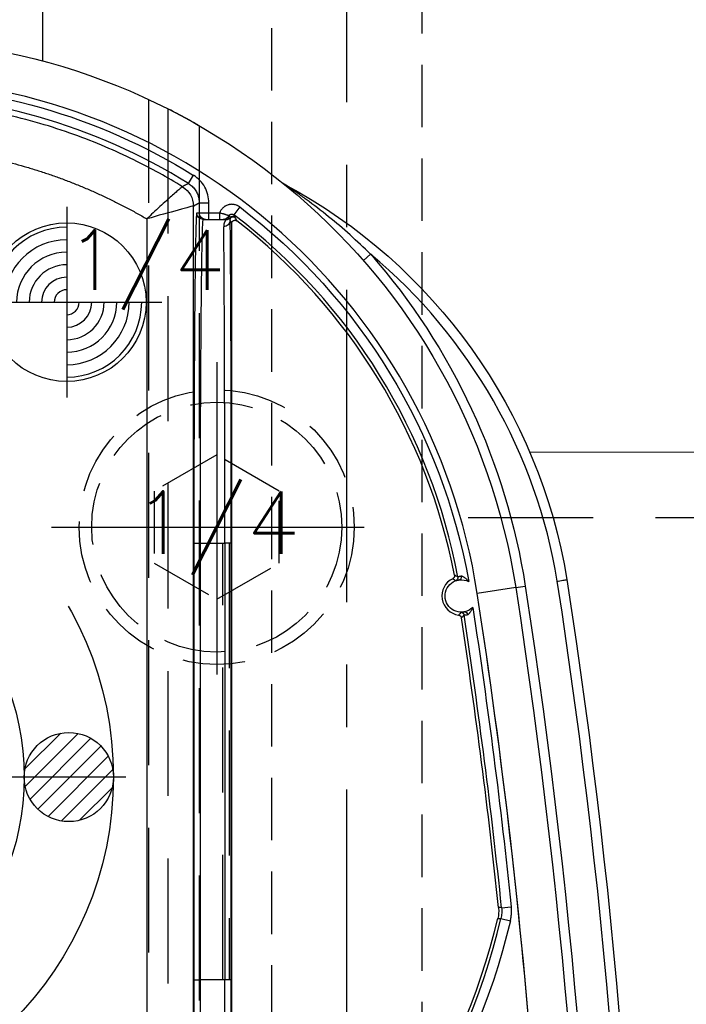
# Model space of a CAD drawing. Extents: x 2651 to 7771, y -1163 to 1075.
# Tile 189 of 256: x 4121 to 4147, y 511 to 550. Entities that reach past the tile are written whole.
import ezdxf
from ezdxf.enums import TextEntityAlignment as Align

# ---------------------------------------------------------------- set-up
doc = ezdxf.new("R2010")
doc.units = 0
doc.header["$LTSCALE"] = 10
for name, pattern in [('CENTER', [2, 1.25, -0.25, 0.25, -0.25]), ('CNSCEN', [17, 15, -1, 0, -1]), ('CNSHID', [4, 3, -1]), ('DASHED', [0.75, 0.5, -0.25]), ('HIDDEN', [0.375, 0.25, -0.125])]:
    doc.linetypes.add(name, pattern=pattern)
doc.layers.get('0').update_dxf_attribs({"linetype": 'CONTINUOUS'})
doc.layers.get('Defpoints').update_dxf_attribs({"linetype": 'CONTINUOUS'})
for name, color, linetype in [('1', 7, 'CONTINUOUS'), ('111', 7, 'CONTINUOUS'), ('9', 3, 'CONTINUOUS'), ('CEN', 1, 'CENTER'), ('COOL', 150, 'HIDDEN'), ('DIM', 3, 'CONTINUOUS'), ('HIDDEN', 6, 'HIDDEN'), ('PIN', 3, 'CONTINUOUS'), ('TEXT', 4, 'CONTINUOUS'), ('WL1-HL', 4, 'CNSHID'), ('WOR1-CL', 1, 'CNSCEN'), ('WOR1-DL', 7, 'CONTINUOUS')]:
    doc.layers.add(name, color=color, linetype=linetype)
doc.styles.add('china', font='txt')
doc.styles.get("Standard").update_dxf_attribs({"font": 'romans.shx'})
doc.dimstyles.new('MM& INCH5', dxfattribs={"dimtxt": 5, "dimasz": 2.5, "dimexe": 1, "dimexo": 0.5, "dimtad": 0, "dimrnd": 1.38778e-17, "dimzin": 9, "dimdsep": 46, "dimtxsty": 'Standard', "dimblk": 'CLOSED', "dimcen": 0, "dimclrd": 3, "dimclre": 3, "dimclrt": 3, "dimazin": 2, "dimtfac": 0.75, "dimtofl": 0, "dimtmove": 0, "dimatfit": 3, "dimfxl": 0, "dimtolj": 1, "dimarcsym": 0})

# ---------------------------------------------------------------- blocks, each defined once
blk = doc.blocks.new('DSD')
at = {"layer": '1', "color": 6, "linetype": 'DASHED'}
for p, q in [((499.908, 528.968), (499.908, 578.104)), ((500.665, 577.737), (500.665, 520.364)), ((501.927, 577.054), (501.927, 528.968)), ((501.705, 542.875), (501.705, 560.35)), ((501.705, 560.35), (501.71, 560.35)), ((502.862, 542.875), (502.862, 560.35)), ((503.121, 560.35), (503.121, 542.875)), ((501.705, 542.875), (501.71, 542.875))]:
    blk.add_line(p, q, dxfattribs=at)
at = {"layer": '1', "color": 252, "linetype": 'Continuous'}
for p, q in [((501.496, 574.742), (501.701, 575.072)), ((501.692, 529.457), (501.692, 573.842)), ((501.923, 573.972), (501.923, 573.563)), ((501.923, 573.972), (502.312, 573.972)), ((502.312, 573.563), (502.312, 573.972)), ((503.542, 573.806), (503.307, 573.496)), ((499.831, 573.329), (499.831, 529.985)), ((501.923, 573.563), (501.825, 573.563)), ((502.312, 573.563), (501.923, 573.563)), ((502.739, 573.563), (502.312, 573.563)), ((502.312, 573.304), (502.312, 573.563)), ((502.739, 573.563), (502.739, 573.304)), ((502.997, 573.304), (502.997, 573.304)), ((508.486, 571.66), (508.779, 571.916)), ((501.71, 560.35), (501.71, 542.875)), ((501.71, 560.35), (501.969, 560.35)), ((501.969, 560.35), (502.947, 560.35)), ((501.969, 542.875), (501.969, 560.35)), ((502.947, 560.35), (502.947, 542.875)), ((503.206, 560.35), (502.947, 560.35)), ((503.206, 542.875), (503.206, 560.35)), ((514.577, 558.576), (513.04, 558.338)), ((514.577, 558.576), (514.961, 558.635)), ((514.015, 545.765), (514.402, 545.806)), ((513.988, 545.333), (514.366, 545.244)), ((501.71, 542.875), (501.969, 542.875)), ((502.947, 542.875), (501.969, 542.875)), ((503.206, 542.875), (502.947, 542.875))]:
    blk.add_line(p, q, dxfattribs=at)
at = {"layer": '1', "color": 7, "linetype": 'Continuous'}
for p, q in [((502.084, 573.304), (502.182, 573.304)), ((502.182, 573.304), (502.312, 573.304)), ((502.312, 573.304), (502.739, 573.304)), ((503.184, 573.383), (503.184, 573.383)), ((503.222, 529.912), (503.222, 573.144))]:
    blk.add_line(p, q, dxfattribs=at)
at = {"layer": '1', "color": 7, "linetype": 'Continuous', "extrusion": (0, 0, -1)}
for centre, radius, start, end in [((-488.973, 554.617), 25.908, 90, 171.2121), ((-505.511, 575.062), 0.389, 298.2789, 308.9697), ((-494.894, 555.327), 22.022, 118.2789, 170.6823), ((-512.4, 558.239), 0.648, 257.9913, 83.582), ((-512.4, 558.239), 0.648, 83.582, 117.2699), ((-258.538, 518.994), 261.153, 171.21206, 188.78794), ((-258.538, 518.994), 259.08, 171.21206, 188.78794), ((-512.4, 558.239), 0.648, 224.5869, 257.9913)]:
    blk.add_arc(centre, radius, start, end, dxfattribs=at)
at = {"layer": '1', "color": 110, "linetype": 'Continuous'}
for centre, radius, start, end in [((488.973, 554.617), 24.354, 8.7879, 90), ((258.538, 518.994), 257.526, 0, 8.78794)]:
    blk.add_arc(centre, radius, start, end, dxfattribs=at)
at = {"layer": '1', "color": 252, "linetype": 'Continuous'}
for centre, radius, start, end in [((488.973, 554.617), 24.354, 8.7879, 90), ((488.973, 554.617), 23.702, 58.1066, 90), ((488.973, 554.617), 23.704, 10.6489, 52.7905), ((494.894, 555.327), 21.633, 9.3224, 50.071), ((258.538, 518.994), 260.764, 351.21206, 8.78754), ((258.538, 518.994), 257.526, 351.21206, 8.78794), ((258.538, 518.994), 256.876, 5.98213, 8.61664), ((487.959, 551.472), 26.743, 305.0137, 346.7286)]:
    blk.add_arc(centre, radius, start, end, dxfattribs=at)
at = {"layer": '1', "color": 252, "linetype": 'Continuous', "extrusion": (0, 0, -1)}
for centre, radius, start, end in [((-488.973, 554.617), 24.091, 90, 121.8934), ((-488.973, 554.617), 24.093, 127.2095, 169.9667), ((-488.973, 554.617), 26.297, 138.866, 171.2121), ((-258.538, 518.994), 259.469, 171.21206, 188.78794), ((-258.538, 518.994), 257.265, 171.32783, 174.01787), ((-487.959, 551.472), 27.132, 193.2714, 234.9863)]:
    blk.add_arc(centre, radius, start, end, dxfattribs=at)
at = {"layer": '1', "color": 7, "linetype": 'Continuous'}
for centre, radius, start, end in [((488.973, 554.617), 23.581, 10.8903, 52.1843), ((512.4, 558.239), 0.772, 116.1921, 262.3356), ((258.538, 518.994), 256.753, 5.9868, 8.59488), ((487.959, 551.472), 26.62, 305.5251, 346.6816)]:
    blk.add_arc(centre, radius, start, end, dxfattribs=at)
at = {"layer": '1', "color": 252, "linetype": 'Continuous', "extrusion": (0, 0, -1)}
for centre, major_axis, ratio, start_param, end_param in [((500.785, 573.842), (-0.443, 0.791), 0.99995, 1.060893, 2.0807), ((500.785, 573.842), (-0.118, -0.899), 0.999771, 3.562012, 4.581812), ((502.084, 573.563), (0, 0.259), 0.999962, 3.141593, 4.712389), ((502.182, 573.563), (0, -0.259), 0.999962, 0, 1.570796), ((502.879, 573.563), (0, 0.259), 0.999963, 2.022596, 3.141593), ((502.902, 573.269), (0.259, 0.005), 0.977776, 0.020814, 1.590695), ((502.984, 573.563), (0, 0.259), 0.999925, 2.300524, 3.141593), ((502.991, 573.547), (0.218, -0.14), 0.998355, 0.160221, 1.001184), ((502.997, 573.563), (0, 0.259), 0.999931, 2.334397, 3.141593), ((502.997, 573.563), (0.005, 0.259), 0.999933, 2.31657, 3.123682), ((503.273, 573.304), (0.116, 0.057), 0.999951, 4.330161, 5.824379), ((503.278, 573.294), (0.118, 0.053), 0.999958, 4.325735, 5.786411), ((512.141, 558.974), (0.065, 0.112), 0.999983, 0.861915, 2.279678), ((512.387, 557.46), (-0.0975, 0.0853), 0.999984, 0.869298, 2.272295)]:
    blk.add_ellipse(centre, major_axis=major_axis, ratio=ratio, start_param=start_param, end_param=end_param, dxfattribs=at)
at = {"layer": '1', "color": 252, "linetype": 'Continuous'}
for centre, start_param, end_param in [((503.149, 560.35), 4.712389, 6.07201), ((503.149, 542.875), 3.278184, 4.712389)]:
    blk.add_ellipse(centre, major_axis=(0, 13.213), ratio=0.004363, start_param=start_param, end_param=end_param, dxfattribs=at)
at = {"layer": '1', "color": 7, "linetype": 'Continuous', "extrusion": (0, 0, -1)}
for centre, major_axis, ratio, start_param, end_param in [((503.281, 573.288), (0.116, 0.057), 0.999951, 4.330388, 5.82471), ((512.313, 559.012), (0.014, -0.129), 0.659067, 4.660995, 6.277384), ((512.562, 557.479), (0.027, -0.127), 0.659458, 3.147397, 4.754006)]:
    blk.add_ellipse(centre, major_axis=major_axis, ratio=ratio, start_param=start_param, end_param=end_param, dxfattribs=at)
at = {"layer": '1', "color": 7, "linetype": 'Continuous'}
for centre, start_param, end_param in [((502.89, 560.35), 4.712389, 6.07201), ((502.89, 542.875), 3.278184, 4.712389)]:
    blk.add_ellipse(centre, major_axis=(0, 12.954), ratio=0.004451, start_param=start_param, end_param=end_param, dxfattribs=at)
at = {"layer": '1', "color": 252, "linetype": 'Continuous'}
for points, knots in [([(501.259, 574.615), (500.953, 574.798), (500.314, 575.179), (499.283, 575.713), (498.144, 576.236), (496.891, 576.727), (495.524, 577.173), (494.043, 577.554), (492.449, 577.849), (490.746, 578.051), (489.574, 578.077), (488.973, 578.091)], [0, 0, 0, 0, 0.082708, 0.172517, 0.269427, 0.373438, 0.484549, 0.602761, 0.728074, 0.860487, 1, 1, 1, 1]), ([(502.312, 573.972), (502.312, 574.082), (502.298, 574.19), (502.243, 574.402), (502.202, 574.506), (502.096, 574.696), (502.03, 574.786), (501.879, 574.944), (501.795, 575.013), (501.701, 575.072)], [0, 0, 0, 0, 0.25, 0.25, 0.5, 0.5, 0.75, 0.75, 1, 1, 1, 1]), ([(501.259, 574.615), (501.255, 574.613), (501.246, 574.61), (501.201, 574.575), (501.126, 574.511), (501.001, 574.405), (500.822, 574.247), (500.603, 574.05), (500.358, 573.825), (500.093, 573.577), (499.916, 573.41), (499.831, 573.329)], [0, 0, 0, 0, 0.084674, 0.168339, 0.249944, 0.371225, 0.500049, 0.615769, 0.750155, 0.878546, 1, 1, 1, 1]), ([(501.496, 574.742), (501.491, 574.739), (501.487, 574.737), (501.462, 574.723), (501.44, 574.712), (501.366, 574.672), (501.313, 574.644), (501.259, 574.615)], [0, 0, 0, 0, 0.053761, 0.053761, 0.326805, 0.326805, 1, 1, 1, 1]), ([(501.496, 574.742), (501.545, 574.707), (501.645, 574.637), (501.765, 574.494), (501.856, 574.331), (501.913, 574.154), (501.92, 574.032), (501.923, 573.972)], [0, 0, 0, 0, 0.195853, 0.3979, 0.6021, 0.804147, 1, 1, 1, 1]), ([(508.779, 571.916), (508.507, 572.176), (507.962, 572.695), (507.101, 573.423), (506.388, 573.974), (505.891, 574.333), (505.652, 574.499), (505.511, 574.596), (505.426, 574.654), (505.377, 574.687), (505.34, 574.711), (505.331, 574.717), (505.327, 574.72)], [0, 0, 0, 0, 0.250029, 0.500054, 0.750068, 0.85008, 0.910086, 0.946085, 0.967709, 0.980612, 0.990462, 1, 1, 1, 1]), ([(501.691, 573.842), (501.68, 573.843), (501.437, 573.779), (500.728, 573.584), (500.276, 573.457), (499.831, 573.329)], [0, 0, 0, 0, 0.5, 0.5, 1, 1, 1, 1]), ([(503.542, 573.806), (503.526, 573.818), (503.509, 573.829), (503.483, 573.845), (503.474, 573.85), (503.46, 573.857), (503.455, 573.859), (503.446, 573.864), (503.423, 573.874), (503.38, 573.89), (503.34, 573.899), (503.31, 573.905), (503.3, 573.906), (503.28, 573.909), (503.27, 573.91), (503.239, 573.911), (503.199, 573.911), (503.158, 573.907), (503.133, 573.902), (503.128, 573.901), (503.118, 573.899), (503.113, 573.898), (503.098, 573.894), (503.069, 573.886), (503.021, 573.869), (502.985, 573.85), (502.958, 573.835), (502.95, 573.829), (502.933, 573.818), (502.908, 573.8), (502.869, 573.767), (502.842, 573.738), (502.825, 573.718), (502.822, 573.714), (502.816, 573.706), (502.807, 573.693), (502.787, 573.664), (502.772, 573.637), (502.758, 573.61), (502.754, 573.601), (502.746, 573.582), (502.743, 573.572), (502.739, 573.563)], [0, 0, 0, 0, 0.0625, 0.0625, 0.09375, 0.09375, 0.109375, 0.109375, 0.125, 0.1875, 0.25, 0.25, 0.28125, 0.28125, 0.3125, 0.3125, 0.375, 0.4375, 0.4375, 0.453125, 0.453125, 0.46875, 0.46875, 0.5, 0.5625, 0.625, 0.625, 0.65625, 0.65625, 0.6875, 0.75, 0.8125, 0.8125, 0.828125, 0.828125, 0.84375, 0.875, 0.9375, 0.9375, 0.96875, 0.96875, 1, 1, 1, 1]), ([(501.969, 560.35), (501.969, 560.63), (501.969, 561.203), (501.97, 562.076), (501.972, 562.974), (501.975, 563.891), (501.978, 564.822), (501.982, 565.759), (501.986, 566.692), (501.992, 567.612), (501.998, 568.508), (502.005, 569.369), (502.012, 570.181), (502.02, 570.932), (502.029, 571.606), (502.039, 572.19), (502.049, 572.669), (502.06, 573.026), (502.072, 573.259), (502.08, 573.289), (502.084, 573.304)], [0, 0, 0, 0, 0.041403, 0.084471, 0.129205, 0.175604, 0.223668, 0.273397, 0.324791, 0.377851, 0.432575, 0.488964, 0.547018, 0.606736, 0.668119, 0.731167, 0.795879, 0.862255, 0.930296, 1, 1, 1, 1]), ([(502.084, 529.921), (502.082, 529.925), (502.077, 529.934), (502.071, 530.005), (502.064, 530.115), (502.058, 530.267), (502.052, 530.458), (502.046, 530.686), (502.041, 530.947), (502.035, 531.241), (502.03, 531.564), (502.025, 531.915), (502.021, 532.29), (502.016, 532.688), (502.012, 533.107), (502.008, 533.544), (502.004, 533.997), (502, 534.464), (501.996, 534.942), (501.993, 535.431), (501.99, 535.928), (501.987, 536.43), (501.985, 536.938), (501.982, 537.448), (501.98, 537.959), (501.978, 538.471), (501.976, 538.981), (501.974, 539.488), (501.973, 539.991), (501.972, 540.489), (501.971, 540.981), (501.97, 541.466), (501.969, 541.943), (501.969, 542.412), (501.969, 542.722), (501.969, 542.875)], [0, 0, 0, 0, 0.038023, 0.075563, 0.112621, 0.149196, 0.185289, 0.2209, 0.256028, 0.290673, 0.324837, 0.358517, 0.391715, 0.424431, 0.456664, 0.488415, 0.519683, 0.550468, 0.580772, 0.610592, 0.63993, 0.668786, 0.697159, 0.72505, 0.752458, 0.779383, 0.805826, 0.831787, 0.857265, 0.88226, 0.906773, 0.930804, 0.954352, 0.977417, 1, 1, 1, 1])]:
    blk.add_open_spline(points, degree=3, knots=knots, dxfattribs=at)
at = {"layer": '1', "color": 7, "linetype": 'Continuous'}
for points, knots in [([(501.929, 577.053), (501.925, 577.056), (501.77, 577.146), (501.296, 577.409), (500.985, 577.575), (500.665, 577.737)], [0, 0, 0, 0, 0.5, 0.5, 1, 1, 1, 1]), ([(503.111, 573.45), (503.106, 573.452), (503.102, 573.454), (503.098, 573.455), (503.093, 573.457), (503.089, 573.459), (503.085, 573.461), (503.08, 573.462), (503.076, 573.464), (503.072, 573.466), (503.067, 573.468), (503.063, 573.469), (503.058, 573.471), (503.037, 573.479), (503.022, 573.484), (503, 573.492), (502.996, 573.493), (502.987, 573.496), (502.973, 573.501), (502.948, 573.508), (502.928, 573.515), (502.911, 573.519), (502.906, 573.521), (502.895, 573.524), (502.889, 573.526), (502.861, 573.533), (502.838, 573.539), (502.807, 573.547), (502.801, 573.548), (502.789, 573.551), (502.783, 573.553), (502.764, 573.557), (502.752, 573.56), (502.739, 573.563)], [0, 0, 0, 0, 0.0625, 0.0625, 0.09375, 0.09375, 0.125, 0.125, 0.25, 0.25, 0.3125, 0.3125, 0.375, 0.375, 0.5, 0.5, 0.53125, 0.53125, 0.5625, 0.625, 0.6875, 0.6875, 0.71875, 0.71875, 0.75, 0.75, 0.875, 0.875, 0.90625, 0.90625, 0.9375, 0.9375, 1, 1, 1, 1]), ([(502.739, 573.304), (502.744, 573.304), (502.749, 573.304), (502.757, 573.304), (502.762, 573.304), (502.773, 573.304), (502.778, 573.304), (502.782, 573.304), (502.787, 573.304), (502.792, 573.304), (502.796, 573.304), (502.801, 573.304), (502.806, 573.304), (502.81, 573.304), (502.815, 573.304), (502.82, 573.304), (502.825, 573.304), (502.829, 573.304), (502.834, 573.304), (502.839, 573.304), (502.843, 573.304), (502.848, 573.304), (502.853, 573.304), (502.857, 573.304), (502.862, 573.304), (502.867, 573.304), (502.871, 573.304), (502.876, 573.304), (502.881, 573.304)], [0, 0, 0, 0, 0.0625, 0.0625, 0.125, 0.125, 0.25, 0.25, 0.3125, 0.3125, 0.375, 0.4375, 0.46875, 0.46875, 0.5, 0.5, 0.625, 0.625, 0.6875, 0.6875, 0.71875, 0.71875, 0.75, 0.875, 0.875, 0.9375, 0.9375, 1, 1, 1, 1]), ([(502.879, 573.304), (502.894, 573.304), (502.91, 573.304), (502.936, 573.304), (502.945, 573.304), (502.963, 573.304), (502.973, 573.304), (502.984, 573.304)], [0, 0, 0, 0, 0.5, 0.5, 0.75, 0.75, 1, 1, 1, 1]), ([(502.991, 573.288), (502.989, 573.284), (502.985, 573.279), (502.977, 573.267), (502.973, 573.26), (502.966, 573.248), (502.963, 573.244), (502.958, 573.235), (502.956, 573.231), (502.948, 573.217), (502.943, 573.206), (502.928, 573.172), (502.918, 573.146), (502.908, 573.101), (502.906, 573.085), (502.902, 573.052), (502.901, 573.034), (502.902, 573.016)], [0, 0, 0, 0, 0.125, 0.125, 0.25, 0.25, 0.3125, 0.3125, 0.375, 0.375, 0.5, 0.5, 0.75, 0.75, 0.875, 0.875, 1, 1, 1, 1]), ([(503.112, 573.45), (503.117, 573.458), (503.122, 573.466), (503.134, 573.481), (503.14, 573.488), (503.152, 573.497), (503.155, 573.5), (503.164, 573.505), (503.168, 573.507), (503.181, 573.513), (503.189, 573.517), (503.199, 573.519), (503.204, 573.52), (503.208, 573.521), (503.215, 573.522), (503.227, 573.523), (503.237, 573.522), (503.242, 573.522), (503.246, 573.521), (503.251, 573.521), (503.263, 573.519), (503.274, 573.515), (503.283, 573.511), (503.287, 573.509), (503.291, 573.507), (503.298, 573.503), (503.304, 573.499), (503.307, 573.496)], [0, 0, 0, 0, 0.125, 0.125, 0.25, 0.25, 0.3125, 0.3125, 0.375, 0.375, 0.5, 0.5, 0.53125, 0.53125, 0.5625, 0.625, 0.6875, 0.6875, 0.71875, 0.71875, 0.75, 0.875, 0.875, 0.90625, 0.90625, 0.9375, 1, 1, 1, 1]), ([(503.177, 573.39), (503.165, 573.4), (503.154, 573.41), (503.132, 573.43), (503.122, 573.44), (503.112, 573.45)], [0, 0, 0, 0, 0.5, 0.5, 1, 1, 1, 1]), ([(503.161, 573.269), (503.16, 573.276), (503.16, 573.282), (503.161, 573.295), (503.163, 573.313), (503.167, 573.328), (503.173, 573.345), (503.176, 573.353), (503.181, 573.365), (503.183, 573.37), (503.184, 573.374)], [0, 0, 0, 0, 0.125, 0.125, 0.25, 0.5, 0.5, 0.75, 0.75, 1, 1, 1, 1]), ([(503.222, 573.144), (503.222, 573.15), (503.223, 573.162), (503.225, 573.174), (503.228, 573.182), (503.229, 573.186), (503.231, 573.191), (503.234, 573.2), (503.239, 573.208), (503.243, 573.214), (503.246, 573.218), (503.248, 573.222), (503.251, 573.226), (503.256, 573.232), (503.265, 573.241), (503.274, 573.248), (503.281, 573.253), (503.285, 573.255), (503.289, 573.258), (503.297, 573.262), (503.306, 573.265), (503.313, 573.268), (503.318, 573.269), (503.322, 573.27), (503.327, 573.271), (503.335, 573.273), (503.347, 573.274), (503.359, 573.274), (503.367, 573.273), (503.372, 573.272), (503.377, 573.271), (503.386, 573.269), (503.394, 573.267), (503.405, 573.262), (503.411, 573.26), (503.421, 573.254), (503.426, 573.25), (503.431, 573.246)], [0, 0, 0, 0, 0.0625, 0.125, 0.125, 0.15625, 0.15625, 0.1875, 0.25, 0.25, 0.28125, 0.28125, 0.3125, 0.3125, 0.375, 0.4375, 0.4375, 0.46875, 0.46875, 0.5, 0.5625, 0.5625, 0.59375, 0.59375, 0.625, 0.625, 0.6875, 0.75, 0.75, 0.78125, 0.78125, 0.8125, 0.875, 0.875, 0.9375, 0.9375, 1, 1, 1, 1]), ([(512.13, 559.073), (512.131, 559.066), (512.132, 559.052), (512.132, 559.038), (512.13, 559.028), (512.129, 559.023), (512.128, 559.017), (512.125, 559.007), (512.121, 558.997), (512.117, 558.988), (512.115, 558.984), (512.111, 558.978), (512.106, 558.969), (512.099, 558.961), (512.092, 558.954), (512.088, 558.951), (512.083, 558.947), (512.075, 558.94), (512.066, 558.935), (512.06, 558.932)], [0, 0, 0, 0, 0.125, 0.25, 0.25, 0.3125, 0.3125, 0.375, 0.5, 0.5, 0.5625, 0.5625, 0.625, 0.75, 0.75, 0.8125, 0.8125, 0.875, 1, 1, 1, 1]), ([(512.186, 558.851), (512.19, 558.852), (512.194, 558.855), (512.199, 558.856), (512.203, 558.857), (512.208, 558.859), (512.212, 558.86), (512.217, 558.861), (512.221, 558.862), (512.239, 558.867), (512.255, 558.871), (512.269, 558.874), (512.274, 558.875), (512.283, 558.876), (512.299, 558.879), (512.316, 558.881), (512.328, 558.883)], [0, 0, 0, 0, 0.125, 0.25, 0.375, 0.375, 0.4375, 0.4375, 0.5, 0.625, 0.75, 0.75, 0.8125, 0.8125, 0.875, 1, 1, 1, 1]), ([(512.397, 559.027), (512.387, 559.026), (512.378, 559.025), (512.364, 559.023), (512.359, 559.023), (512.354, 559.022), (512.35, 559.021), (512.345, 559.02), (512.336, 559.018), (512.32, 559.014), (512.308, 559.011), (512.304, 559.009), (512.299, 559.008), (512.295, 559.007), (512.29, 559.005), (512.286, 559.004), (512.281, 559.002), (512.277, 559.001), (512.273, 558.997), (512.268, 558.998)], [0, 0, 0, 0, 0.125, 0.125, 0.1875, 0.1875, 0.21875, 0.21875, 0.25, 0.375, 0.5, 0.5, 0.5625, 0.5625, 0.625, 0.625, 0.75, 0.875, 1, 1, 1, 1]), ([(512.698, 558.814), (512.695, 558.818), (512.692, 558.821), (512.689, 558.825), (512.686, 558.828), (512.683, 558.832), (512.676, 558.841), (512.671, 558.847), (512.654, 558.866), (512.643, 558.878), (512.62, 558.901), (512.608, 558.913), (512.584, 558.934), (512.571, 558.945), (512.556, 558.957), (512.552, 558.96), (512.546, 558.965), (512.536, 558.972), (512.526, 558.979), (512.506, 558.992), (512.492, 559), (512.476, 559.008), (512.471, 559.01), (512.465, 559.013), (512.461, 559.015), (512.451, 559.018), (512.444, 559.021), (512.43, 559.025), (512.424, 559.026), (512.415, 559.027), (512.411, 559.027), (512.406, 559.028), (512.401, 559.028), (512.397, 559.027)], [0, 0, 0, 0, 0.015625, 0.015625, 0.03125, 0.0625, 0.0625, 0.125, 0.125, 0.25, 0.25, 0.375, 0.375, 0.5, 0.5, 0.53125, 0.53125, 0.5625, 0.625, 0.625, 0.75, 0.75, 0.78125, 0.78125, 0.8125, 0.8125, 0.875, 0.875, 0.9375, 0.9375, 0.96875, 0.96875, 1, 1, 1, 1]), ([(516.241, 558.831), (516.255, 558.833), (516.268, 558.835), (516.282, 558.838), (516.325, 558.844), (516.367, 558.851), (516.406, 558.857), (516.445, 558.864), (516.481, 558.869), (516.511, 558.874), (516.542, 558.879), (516.568, 558.883), (516.586, 558.886), (516.605, 558.889), (516.617, 558.891), (516.621, 558.892), (516.626, 558.892)], [0, 0, 0, 0, 0.067918, 0.067918, 0.067918, 0.282665, 0.282665, 0.282665, 0.497412, 0.497412, 0.497412, 0.712159, 0.712159, 0.712159, 0.926902, 1, 1, 1, 1]), ([(512.535, 557.606), (512.523, 557.603), (512.512, 557.601), (512.496, 557.598), (512.491, 557.598), (512.481, 557.596), (512.476, 557.596), (512.463, 557.594), (512.446, 557.592), (512.432, 557.592), (512.426, 557.593), (512.422, 557.589), (512.417, 557.593), (512.412, 557.589), (512.408, 557.592), (512.396, 557.586), (512.398, 557.594), (512.385, 557.587), (512.389, 557.59)], [0, 0, 0, 0, 0.125, 0.125, 0.1875, 0.1875, 0.25, 0.25, 0.375, 0.5, 0.5, 0.5625, 0.5625, 0.625, 0.625, 0.75, 0.875, 1, 1, 1, 1]), ([(512.515, 557.48), (512.52, 557.481), (512.524, 557.48), (512.529, 557.48), (512.534, 557.479), (512.538, 557.479), (512.543, 557.479), (512.548, 557.479), (512.552, 557.48), (512.569, 557.48), (512.584, 557.481), (512.59, 557.482), (512.595, 557.483), (512.6, 557.483), (512.604, 557.484), (512.609, 557.484), (512.622, 557.486), (512.637, 557.489), (512.647, 557.492)], [0, 0, 0, 0, 0.125, 0.25, 0.375, 0.375, 0.4375, 0.4375, 0.5, 0.625, 0.75, 0.75, 0.78125, 0.78125, 0.8125, 0.8125, 0.875, 1, 1, 1, 1]), ([(512.646, 557.492), (512.65, 557.493), (512.655, 557.494), (512.659, 557.496), (512.668, 557.499), (512.677, 557.504), (512.685, 557.51), (512.689, 557.513), (512.694, 557.516), (512.697, 557.519), (512.705, 557.526), (512.711, 557.531), (512.727, 557.547), (512.737, 557.558), (512.749, 557.573), (512.752, 557.577), (512.757, 557.583), (512.759, 557.587), (512.766, 557.596), (512.771, 557.603), (512.784, 557.623), (512.792, 557.636), (512.808, 557.665), (512.816, 557.679), (512.827, 557.701), (512.83, 557.708), (512.837, 557.723), (512.84, 557.731), (512.847, 557.746), (512.851, 557.757), (512.857, 557.771), (512.859, 557.777), (512.862, 557.784)], [0, 0, 0, 0, 0.03125, 0.03125, 0.0625, 0.125, 0.125, 0.15625, 0.15625, 0.1875, 0.1875, 0.25, 0.25, 0.375, 0.375, 0.40625, 0.40625, 0.4375, 0.4375, 0.5, 0.5, 0.625, 0.625, 0.75, 0.75, 0.8125, 0.8125, 0.875, 0.875, 0.9375, 0.96875, 1, 1, 1, 1]), ([(512.297, 557.474), (512.304, 557.473), (512.318, 557.47), (512.331, 557.465), (512.34, 557.461), (512.344, 557.458), (512.349, 557.455), (512.358, 557.45), (512.366, 557.443), (512.373, 557.436), (512.376, 557.433), (512.38, 557.428), (512.387, 557.42), (512.392, 557.411), (512.397, 557.402), (512.399, 557.398), (512.401, 557.392), (512.405, 557.382), (512.407, 557.372), (512.408, 557.365)], [0, 0, 0, 0, 0.125, 0.25, 0.25, 0.3125, 0.3125, 0.375, 0.5, 0.5, 0.5625, 0.5625, 0.625, 0.75, 0.75, 0.8125, 0.8125, 0.875, 1, 1, 1, 1])]:
    blk.add_open_spline(points, degree=3, knots=knots, dxfattribs=at)
blk.add_rational_spline([(488.925, 576.277), (492.78, 576.276), (496.501, 575.27), (499.831, 573.329)], [1, 0.976931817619, 0.976931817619, 1], degree=3, dxfattribs=at)
for points, degree in [([(501.259, 574.615), (501.259, 574.615), (501.259, 574.615), (501.259, 574.615)], 3), ([(501.692, 573.842), (501.691, 573.842), (501.691, 573.842), (501.691, 573.842)], 3), ([(502.984, 573.304), (502.997, 573.304)], 1), ([(502.997, 573.304), (502.991, 573.288)], 1), ([(503.184, 573.383), (503.177, 573.39)], 1), ([(503.184, 573.374), (503.184, 573.383)], 1), ([(513.891, 545.773), (513.895, 545.737), (513.9, 545.664), (513.897, 545.555), (513.886, 545.447), (513.872, 545.375), (513.863, 545.34)], 3), ([(514.015, 545.765), (514.019, 545.729), (514.024, 545.656), (514.021, 545.548), (514.01, 545.44), (513.996, 545.368), (513.988, 545.333)], 3)]:
    blk.add_open_spline(points, degree=degree, dxfattribs=at)
at = {"layer": '1', "color": 252, "linetype": 'Continuous'}
for points, degree in [([(501.692, 573.842), (501.769, 573.886), (501.846, 573.929), (501.923, 573.972)], 3), ([(503.161, 573.269), (503.181, 573.228), (503.202, 573.186), (503.222, 573.144)], 3), ([(503.352, 573.406), (503.337, 573.436), (503.322, 573.466), (503.307, 573.496)], 3), ([(503.357, 573.397), (503.352, 573.406)], 1), ([(503.36, 573.391), (503.357, 573.397)], 1), ([(503.431, 573.246), (503.407, 573.295), (503.384, 573.343), (503.36, 573.391)], 3), ([(512.269, 558.998), (512.245, 559.011), (512.199, 559.037), (512.153, 559.061), (512.13, 559.073)], 3), ([(512.06, 558.932), (512.102, 558.907), (512.143, 558.88), (512.184, 558.852)], 3), ([(512.389, 557.59), (512.359, 557.549), (512.329, 557.511), (512.297, 557.474)], 3), ([(512.408, 557.365), (512.426, 557.383), (512.462, 557.42), (512.497, 557.46), (512.515, 557.48)], 3), ([(514.015, 545.765), (513.974, 545.768), (513.933, 545.77), (513.891, 545.773)], 3), ([(514.366, 545.244), (514.377, 545.29), (514.395, 545.383), (514.41, 545.523), (514.413, 545.664), (514.407, 545.758), (514.402, 545.806)], 3), ([(513.863, 545.34), (513.905, 545.337), (513.946, 545.335), (513.988, 545.333)], 3)]:
    blk.add_open_spline(points, degree=degree, dxfattribs=at)
for points in [[(501.825, 573.563), (501.757, 573.563), (501.71, 568.09), (501.71, 560.35)], [(501.71, 542.875), (501.71, 535.135), (501.757, 529.662), (501.825, 529.662)]]:
    blk.add_rational_spline(points, [1, 0.804737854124, 0.804737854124, 1], degree=3, dxfattribs=at)
blk = doc.blocks.new('*U10', base_point=(1624.618, 1808.955))
for p, q in [((1624.618, 1811.842), (1622.118, 1810.399)), ((1627.118, 1810.398), (1624.618, 1811.842)), ((1622.118, 1810.399), (1622.118, 1807.512)), ((1627.118, 1807.511), (1627.118, 1810.398)), ((1622.118, 1807.512), (1624.618, 1806.068)), ((1624.618, 1806.068), (1627.118, 1807.511))]:
    blk.add_line(p, q)
for radius in [5.5, 5]:
    blk.add_circle((1624.618, 1808.955), radius)
at = {"layer": 'CEN'}
for p, q in [((1624.618, 1815.555), (1624.618, 1802.355)), ((1618.018, 1808.955), (1631.218, 1808.955))]:
    blk.add_line(p, q, dxfattribs=at)
blk = doc.blocks.new('*D109')
at = {"layer": 'Defpoints', "color": 0}
for p in [(4086.684, 927.642), (4086.684, 894.882), (4171.684, 387.642)]:
    blk.add_point(p, dxfattribs=at)
at = {"layer": 'DIM', "color": 3, "lineweight": -2}
blk.add_line((4086.684, 895.382), (4086.684, 927.642), dxfattribs=at)
at = {"layer": 'DIM', "color": 3, "insert": (4086.684, 948.624), "char_height": 5, "attachment_point": 5, "rotation": 90}
blk.add_mtext('\\A1;85 [3.346]', dxfattribs=at)
blk = doc.blocks.new('_Closed')
at = {"color": 0, "linetype": 'ByBlock', "lineweight": -2}
for p, q in [((-1, 0.167), (0, 0)), ((-1, 0.167), (-1, -0.167)), ((0, 0), (-1, -0.167)), ((0, 0), (-1, 0))]:
    blk.add_line(p, q, dxfattribs=at)
blk = doc.blocks.new('*D110')
at = {"layer": 'Defpoints', "color": 0}
for p in [(4064.684, 927.642), (4064.684, 906.842), (4171.684, 387.642)]:
    blk.add_point(p, dxfattribs=at)
at = {"layer": 'DIM', "color": 3, "lineweight": -2}
blk.add_line((4064.684, 907.342), (4064.684, 927.642), dxfattribs=at)
at = {"layer": 'DIM', "color": 3, "insert": (4064.684, 950.648), "char_height": 5, "attachment_point": 5, "rotation": 90}
blk.add_mtext('\\A1;107 [4.213]', dxfattribs=at)
blk = doc.blocks.new('*D111')
at = {"layer": 'Defpoints', "color": 0}
for p in [(4051.684, 927.642), (4051.684, 912.642), (4171.684, 387.642)]:
    blk.add_point(p, dxfattribs=at)
at = {"layer": 'DIM', "color": 3, "lineweight": -2}
blk.add_line((4051.684, 913.142), (4051.684, 927.642), dxfattribs=at)
at = {"layer": 'DIM', "color": 3, "insert": (4051.684, 950.648), "char_height": 5, "attachment_point": 5, "rotation": 90}
blk.add_mtext('\\A1;120 [4.724]', dxfattribs=at)
blk = doc.blocks.new('*D112')
at = {"layer": 'Defpoints', "color": 0}
for p in [(3974.684, 927.642), (3974.684, 892.822), (4171.684, 387.642)]:
    blk.add_point(p, dxfattribs=at)
at = {"layer": 'DIM', "color": 3, "lineweight": -2}
blk.add_line((3974.684, 893.322), (3974.684, 927.642), dxfattribs=at)
at = {"layer": 'DIM', "color": 3, "insert": (3974.684, 950.648), "char_height": 5, "attachment_point": 5, "rotation": 90}
blk.add_mtext('\\A1;197 [7.756]', dxfattribs=at)
blk = doc.blocks.new('*D113')
at = {"layer": 'Defpoints', "color": 0}
for p in [(3966.684, 927.642), (3971.684, 807.17), (4171.684, 387.642)]:
    blk.add_point(p, dxfattribs=at)
at = {"layer": 'DIM', "color": 3, "lineweight": -2}
for p, q in [((3966.684, 922.642), (3966.684, 927.642)), ((3971.684, 917.642), (3966.684, 922.642)), ((3971.684, 807.67), (3971.684, 917.642))]:
    blk.add_line(p, q, dxfattribs=at)
at = {"layer": 'DIM', "color": 3, "insert": (3966.684, 951.005), "char_height": 5, "attachment_point": 5, "rotation": 90}
blk.add_mtext('\\A1;200 [7.874]', dxfattribs=at)
blk = doc.blocks.new('*D114')
at = {"layer": 'Defpoints', "color": 0}
for p in [(3931.684, 927.642), (3931.684, 912.642), (4171.684, 387.642)]:
    blk.add_point(p, dxfattribs=at)
at = {"layer": 'DIM', "color": 3, "lineweight": -2}
blk.add_line((3931.684, 913.142), (3931.684, 927.642), dxfattribs=at)
at = {"layer": 'DIM', "color": 3, "insert": (3931.684, 951.005), "char_height": 5, "attachment_point": 5, "rotation": 90}
blk.add_mtext('\\A1;240 [9.449]', dxfattribs=at)
blk = doc.blocks.new('*D115')
at = {"layer": 'Defpoints', "color": 0}
for p in [(3896.684, 927.642), (3896.684, 910.642), (4171.684, 387.642)]:
    blk.add_point(p, dxfattribs=at)
at = {"layer": 'DIM', "color": 3, "lineweight": -2}
blk.add_line((3896.684, 911.142), (3896.684, 927.642), dxfattribs=at)
at = {"layer": 'DIM', "color": 3, "insert": (3896.684, 953.386), "char_height": 5, "attachment_point": 5, "rotation": 90}
blk.add_mtext('\\A1;275 [10.827]', dxfattribs=at)
blk = doc.blocks.new('*D122')
at = {"layer": 'Defpoints', "color": 0}
for p in [(3881.004, 912.642), (3898.684, 912.642), (4171.684, 387.642)]:
    blk.add_point(p, dxfattribs=at)
at = {"layer": 'DIM', "color": 3, "lineweight": -2}
blk.add_line((3898.184, 912.642), (3881.004, 912.642), dxfattribs=at)
at = {"layer": 'DIM', "color": 3, "insert": (3855.26, 912.642), "char_height": 5, "attachment_point": 5}
blk.add_mtext('\\A1;525 [20.669]', dxfattribs=at)
blk = doc.blocks.new('*D123')
at = {"layer": 'Defpoints', "color": 0}
for p in [(3857.842, 862.642), (3869.984, 862.642), (4171.684, 387.642)]:
    blk.add_point(p, dxfattribs=at)
at = {"layer": 'DIM', "color": 3, "lineweight": -2}
blk.add_line((3869.484, 862.642), (3857.842, 862.642), dxfattribs=at)
at = {"layer": 'DIM', "color": 3, "insert": (3832.098, 862.642), "char_height": 5, "attachment_point": 5}
blk.add_mtext('\\A1;475 [18.701]', dxfattribs=at)
blk = doc.blocks.new('*D124')
at = {"layer": 'Defpoints', "color": 0}
for p in [(3941.504, 859.642), (3857.842, 854.642), (4171.684, 387.642)]:
    blk.add_point(p, dxfattribs=at)
at = {"layer": 'DIM', "color": 3, "lineweight": -2}
for p, q in [((3867.842, 859.642), (3862.842, 854.642)), ((3941.004, 859.642), (3867.842, 859.642)), ((3862.842, 854.642), (3857.842, 854.642))]:
    blk.add_line(p, q, dxfattribs=at)
at = {"layer": 'DIM', "color": 3, "insert": (3832.098, 854.642), "char_height": 5, "attachment_point": 5}
blk.add_mtext('\\A1;472 [18.583]', dxfattribs=at)
blk = doc.blocks.new('*D125')
at = {"layer": 'Defpoints', "color": 0}
for p in [(3870.047, 797.642), (3962.156, 797.642), (4171.684, 387.642)]:
    blk.add_point(p, dxfattribs=at)
at = {"layer": 'DIM', "color": 3, "lineweight": -2}
blk.add_line((3961.656, 797.642), (3870.047, 797.642), dxfattribs=at)
at = {"layer": 'DIM', "color": 3, "insert": (3844.303, 797.642), "char_height": 5, "attachment_point": 5}
blk.add_mtext('\\A1;410 [16.142]', dxfattribs=at)
blk = doc.blocks.new('*D126')
at = {"layer": 'Defpoints', "color": 0}
for p in [(3870.047, 832.642), (4069.264, 832.642), (4171.684, 387.642)]:
    blk.add_point(p, dxfattribs=at)
at = {"layer": 'DIM', "color": 3, "lineweight": -2}
blk.add_line((4068.764, 832.642), (3870.047, 832.642), dxfattribs=at)
at = {"layer": 'DIM', "color": 3, "insert": (3846.684, 832.642), "char_height": 5, "attachment_point": 5}
blk.add_mtext('\\A1;445 [17.52]', dxfattribs=at)
blk = doc.blocks.new('*D127')
at = {"layer": 'Defpoints', "color": 0}
for p in [(3857.842, 879.642), (4071.444, 879.642), (4171.684, 387.642)]:
    blk.add_point(p, dxfattribs=at)
at = {"layer": 'DIM', "color": 3, "lineweight": -2}
blk.add_line((4070.944, 879.642), (3857.842, 879.642), dxfattribs=at)
at = {"layer": 'DIM', "color": 3, "insert": (3834.479, 879.642), "char_height": 5, "attachment_point": 5}
blk.add_mtext('\\A1;492 [19.37]', dxfattribs=at)
blk = doc.blocks.new('*D128')
at = {"layer": 'Defpoints', "color": 0}
for p in [(3857.842, 899.642), (4057.484, 899.642), (4171.684, 387.642)]:
    blk.add_point(p, dxfattribs=at)
at = {"layer": 'DIM', "color": 3, "lineweight": -2}
blk.add_line((4056.984, 899.642), (3857.842, 899.642), dxfattribs=at)
at = {"layer": 'DIM', "color": 3, "insert": (3832.098, 899.642), "char_height": 5, "attachment_point": 5}
blk.add_mtext('\\A1;512 [20.157]', dxfattribs=at)
blk = doc.blocks.new('*D129')
at = {"layer": 'Defpoints', "color": 0}
for p in [(3870.047, 743.242), (4076.434, 743.242), (4171.684, 387.642)]:
    blk.add_point(p, dxfattribs=at)
at = {"layer": 'DIM', "color": 3, "lineweight": -2}
blk.add_line((4075.934, 743.242), (3870.047, 743.242), dxfattribs=at)
at = {"layer": 'DIM', "color": 3, "insert": (3849.065, 743.242), "char_height": 5, "attachment_point": 5}
blk.add_mtext('\\A1;355.6 [14]', dxfattribs=at)
blk = doc.blocks.new('*D130')
at = {"layer": 'Defpoints', "color": 0}
for p in [(3870.047, 762.642), (3896.684, 762.642), (4171.684, 387.642)]:
    blk.add_point(p, dxfattribs=at)
at = {"layer": 'DIM', "color": 3, "lineweight": -2}
blk.add_line((3896.184, 762.642), (3870.047, 762.642), dxfattribs=at)
at = {"layer": 'DIM', "color": 3, "insert": (3844.303, 762.642), "char_height": 5, "attachment_point": 5}
blk.add_mtext('\\A1;375 [14.764]', dxfattribs=at)
blk = doc.blocks.new('*D131')
at = {"layer": 'Defpoints', "color": 0}
for p in [(3870.047, 719.642), (3896.684, 719.642), (4171.684, 387.642)]:
    blk.add_point(p, dxfattribs=at)
at = {"layer": 'DIM', "color": 3, "lineweight": -2}
blk.add_line((3896.184, 719.642), (3870.047, 719.642), dxfattribs=at)
at = {"layer": 'DIM', "color": 3, "insert": (3844.303, 719.642), "char_height": 5, "attachment_point": 5}
blk.add_mtext('\\A1;332 [13.071]', dxfattribs=at)
blk = doc.blocks.new('*D132')
at = {"layer": 'Defpoints', "color": 0}
for p in [(3870.047, 592.642), (3897.724, 592.642), (4171.684, 387.642)]:
    blk.add_point(p, dxfattribs=at)
at = {"layer": 'DIM', "color": 3, "lineweight": -2}
blk.add_line((3897.224, 592.642), (3870.047, 592.642), dxfattribs=at)
at = {"layer": 'DIM', "color": 3, "insert": (3846.684, 592.642), "char_height": 5, "attachment_point": 5}
blk.add_mtext('\\A1;205 [8.071]', dxfattribs=at)
blk = doc.blocks.new('*D133')
at = {"layer": 'Defpoints', "color": 0}
for p in [(4098.024, 590.842), (3870.047, 584.642), (4171.684, 387.642)]:
    blk.add_point(p, dxfattribs=at)
at = {"layer": 'DIM', "color": 3, "lineweight": -2}
for p, q in [((3880.047, 590.842), (3875.047, 584.642)), ((4097.524, 590.842), (3880.047, 590.842)), ((3875.047, 584.642), (3870.047, 584.642))]:
    blk.add_line(p, q, dxfattribs=at)
at = {"layer": 'DIM', "color": 3, "insert": (3851.446, 584.642), "char_height": 5, "attachment_point": 5}
blk.add_mtext('\\A1;203.2 [8]', dxfattribs=at)
blk = doc.blocks.new('*D134')
at = {"layer": 'Defpoints', "color": 0}
for p in [(3870.047, 612.642), (3896.684, 612.642), (4171.684, 387.642)]:
    blk.add_point(p, dxfattribs=at)
at = {"layer": 'DIM', "color": 3, "lineweight": -2}
blk.add_line((3896.184, 612.642), (3870.047, 612.642), dxfattribs=at)
at = {"layer": 'DIM', "color": 3, "insert": (3846.684, 612.642), "char_height": 5, "attachment_point": 5}
blk.add_mtext('\\A1;225 [8.858]', dxfattribs=at)
blk = doc.blocks.new('*D135')
at = {"layer": 'Defpoints', "color": 0}
for p in [(3870.047, 655.642), (3896.684, 655.642), (4171.684, 387.642)]:
    blk.add_point(p, dxfattribs=at)
at = {"layer": 'DIM', "color": 3, "lineweight": -2}
blk.add_line((3896.184, 655.642), (3870.047, 655.642), dxfattribs=at)
at = {"layer": 'DIM', "color": 3, "insert": (3844.303, 655.642), "char_height": 5, "attachment_point": 5}
blk.add_mtext('\\A1;268 [10.551]', dxfattribs=at)
blk = doc.blocks.new('*D136')
at = {"layer": 'Defpoints', "color": 0}
for p in [(3870.047, 562.642), (3896.684, 562.642), (4171.684, 387.642)]:
    blk.add_point(p, dxfattribs=at)
at = {"layer": 'DIM', "color": 3, "lineweight": -2}
blk.add_line((3896.184, 562.642), (3870.047, 562.642), dxfattribs=at)
at = {"layer": 'DIM', "color": 3, "insert": (3849.422, 562.642), "char_height": 5, "attachment_point": 5}
blk.add_mtext('\\A1;175 [6.89]', dxfattribs=at)
blk = doc.blocks.new('*D137')
at = {"layer": 'Defpoints', "color": 0}
for p in [(3870.047, 519.642), (3896.684, 519.642), (4171.684, 387.642)]:
    blk.add_point(p, dxfattribs=at)
at = {"layer": 'DIM', "color": 3, "lineweight": -2}
blk.add_line((3896.184, 519.642), (3870.047, 519.642), dxfattribs=at)
at = {"layer": 'DIM', "color": 3, "insert": (3847.041, 519.642), "char_height": 5, "attachment_point": 5}
blk.add_mtext('\\A1;132 [5.197]', dxfattribs=at)
blk = doc.blocks.new('*D156')
at = {"layer": 'Defpoints', "color": 0}
for p in [(4095.484, 927.642), (4095.484, 766.102), (4171.684, 387.642)]:
    blk.add_point(p, dxfattribs=at)
at = {"layer": 'DIM', "color": 3, "lineweight": -2}
blk.add_line((4095.484, 766.602), (4095.484, 927.642), dxfattribs=at)
at = {"layer": 'DIM', "color": 3, "insert": (4095.484, 943.862), "char_height": 5, "attachment_point": 5, "rotation": 90}
blk.add_mtext('\\A1;76.2 [3]', dxfattribs=at)
blk = doc.blocks.new('*D157')
at = {"layer": 'Defpoints', "color": 0}
for p in [(4103.484, 927.642), (4096.684, 860.062), (4171.684, 387.642)]:
    blk.add_point(p, dxfattribs=at)
at = {"layer": 'DIM', "color": 3, "lineweight": -2}
for p, q in [((4103.484, 922.642), (4103.484, 927.642)), ((4096.684, 917.642), (4103.484, 922.642)), ((4096.684, 860.562), (4096.684, 917.642))]:
    blk.add_line(p, q, dxfattribs=at)
at = {"layer": 'DIM', "color": 3, "insert": (4103.484, 948.624), "char_height": 5, "attachment_point": 5, "rotation": 90}
blk.add_mtext('\\A1;75 [2.953]', dxfattribs=at)
blk = doc.blocks.new('A$C2C2739AE')
at = {"layer": '111', "color": 110, "linetype": 'Continuous', "lineweight": 0}
blk.add_line((-16.746, 145), (-30.487, 145), dxfattribs=at)
at = {"layer": '111', "color": 110, "linetype": 'DASHED'}
blk.add_line((-32.954, 142.38), (-15, 142.38), dxfattribs=at)
blk = doc.blocks.new('*X8')
at = {"color": 0}
for p, q in [((745.423, 286.51), (747.026, 288.113)), ((745.479, 285.86), (747.676, 288.057)), ((769.614, 286.66), (771.046, 288.092)), ((769.624, 285.963), (771.743, 288.082)), ((745.698, 285.371), (748.165, 287.838)), ((769.819, 285.451), (772.255, 287.887)), ((746.025, 284.992), (748.544, 287.51)), ((770.129, 285.053), (772.653, 287.577)), ((746.455, 284.714), (748.822, 287.081)), ((770.539, 284.757), (772.949, 287.167)), ((747.01, 284.562), (748.974, 286.526)), ((771.067, 284.578), (773.128, 286.639)), ((747.817, 284.662), (748.874, 285.719)), ((771.802, 284.605), (773.101, 285.904))]:
    blk.add_line(p, q, dxfattribs=at)
blk = doc.blocks.new('117')
at = {"layer": 'WL1-HL'}
for centre, radius in [((254.95, 1693.104), 13.87), ((254.95, 1693.104), 10.3), ((242.865, 1693.104), 1.785), ((267.035, 1693.104), 1.785)]:
    blk.add_circle(centre, radius, dxfattribs=at)
at = {"layer": 'WOR1-CL'}
for p, q in [((254.95, 1707.474), (254.95, 1678.734)), ((269.32, 1693.104), (240.58, 1693.104))]:
    blk.add_line(p, q, dxfattribs=at)
at = {"layer": 'WL1-HL'}
blk.add_blockref('*X8', (-504.334, 1406.767), dxfattribs=at)
at = {"layer": '9', "style": 'china'}
blk.add_text('2-117', height=2, dxfattribs=at).set_placement((251.365, 1693.722))
at = {"layer": 'WOR1-DL', "style": 'china', "oblique": 20}
blk.add_text('ARRK', height=0.8, dxfattribs=at).set_placement((256.305, 1696.027))
blk = doc.blocks.new('A$C257357D5')
at = {"layer": 'COOL'}
blk.add_blockref('117', (-315.95, -1661.104), dxfattribs=at)
blk = doc.blocks.new('*U6', base_point=(965.4695, 1808.9548))
blk.add_circle((965.4695, 1808.9548), 0.5)
for radius, start, end in [(0.4724, 90, 180), (0.3937, 90, 180), (0.315, 90, 180), (0.2362, 90, 180), (0.1575, 90, 180), (0.0787, 90, 180), (0.0787, 270, 0), (0.1575, 270, 0), (0.2362, 270, 0), (0.315, 270, 0), (0.3937, 270, 0), (0.4724, 270, 0)]:
    blk.add_arc((965.4695, 1808.9548), radius, start, end)
at = {"layer": 'PIN'}
for p, q in [((965.4695, 1809.5548), (965.4695, 1808.3548)), ((964.8695, 1808.9548), (966.0695, 1808.9548))]:
    blk.add_line(p, q, dxfattribs=at)

msp = doc.modelspace()

# ---------------------------------------------------------------- linework, layer by layer
msp.add_line((4121.737, 548.291), (4121.737, 554.226))
at = {"layer": 'COOL', "color": 1, "linetype": 'CENTER'}
msp.add_line((4133.884, -113.358), (4133.884, 677.374), dxfattribs=at)
at = {"layer": 'COOL'}
msp.add_lwpolyline([(4130.883, -101.64), (4130.884, 675.642), (4133.884, 677.374), (4136.884, 675.642), (4136.883, -101.64)], dxfattribs=at)

# ---------------------------------------------------------------- block references
at = {"layer": 'DIM'}
for name, p in [('A$C2C2739AE', (4171.684, 387.642)), ('DSD', (3626.059, -31.352)), ('A$C257357D5', (4171.684, 487.642))]:
    msp.add_blockref(name, p, dxfattribs=at)
at = {"layer": 'HIDDEN'}
msp.add_blockref('*U10', (4128.684, 529.642), dxfattribs=at)
at = {"layer": 'PIN', "xscale": 6.35, "yscale": 6.35, "zscale": 6.35}
msp.add_blockref('*U6', (4122.684, 538.642), dxfattribs=at)

# ---------------------------------------------------------------- texts
at = {"layer": 'PIN', "color": 4}
msp.add_text('1/4', height=2.3813, dxfattribs=at).set_placement((4122.684, 539.142))
at = {"layer": 'TEXT'}
msp.add_text('1/4', height=2.5, dxfattribs=at).set_placement((4128.684, 529.642), align=Align.MIDDLE)

# ---------------------------------------------------------------- dimensions: what is measured, and where the dimension line sits
at = {"layer": 'DIM'}
for feature_location, offset, dtype, picture, middle in [((3896.684, 910.642), (0, 17), 1, '*D115', (3896.684, 953.386)), ((3931.684, 912.642), (0, 15), 1, '*D114', (3931.684, 951.005)), ((3971.684, 807.17), (-5, 120.472), 1, '*D113', (3966.684, 951.005)), ((3974.684, 892.822), (0, 34.82), 1, '*D112', (3974.684, 950.648)), ((4051.684, 912.642), (0, 15), 1, '*D111', (4051.684, 950.648)), ((4064.684, 906.842), (0, 20.8), 1, '*D110', (4064.684, 950.648)), ((4086.684, 894.882), (0, 32.76), 1, '*D109', (4086.684, 948.624)), ((4096.684, 860.062), (6.8, 67.58), 1, '*D157', (4103.484, 948.624)), ((4095.484, 766.102), (0, 161.54), 1, '*D156', (4095.484, 943.862)), ((3898.684, 912.642), (-17.68, 0), 0, '*D122', (3855.26, 912.642)), ((4057.484, 899.642), (-199.642, 0), 0, '*D128', (3832.098, 899.642)), ((4071.444, 879.642), (-213.602, 0), 0, '*D127', (3834.479, 879.642)), ((3869.984, 862.642), (-12.142, 0), 0, '*D123', (3832.098, 862.642)), ((3941.504, 859.642), (-83.662, -5), 0, '*D124', (3832.098, 854.642)), ((4069.264, 832.642), (-199.217, 0), 0, '*D126', (3846.684, 832.642)), ((3962.156, 797.642), (-92.109, 0), 0, '*D125', (3844.303, 797.642)), ((3896.684, 762.642), (-26.637, 0), 0, '*D130', (3844.303, 762.642)), ((4076.434, 743.242), (-206.387, 0), 0, '*D129', (3849.065, 743.242)), ((3896.684, 719.642), (-26.637, 0), 0, '*D131', (3844.303, 719.642)), ((3896.684, 655.642), (-26.637, 0), 0, '*D135', (3844.303, 655.642)), ((3896.684, 612.642), (-26.637, 0), 0, '*D134', (3846.684, 612.642)), ((3897.724, 592.642), (-27.677, 0), 0, '*D132', (3846.684, 592.642)), ((4098.024, 590.842), (-227.977, -6.2), 0, '*D133', (3851.446, 584.642)), ((3896.684, 562.642), (-26.637, 0), 0, '*D136', (3849.422, 562.642)), ((3896.684, 519.642), (-26.637, 0), 0, '*D137', (3847.041, 519.642))]:
    dim = msp.add_ordinate_dim(feature_location=feature_location, offset=offset, dtype=dtype, origin=(4171.684, 387.642), dimstyle='MM& INCH5', dxfattribs=at)
    dim.commit()
    dim.dimension.update_dxf_attribs({"geometry": picture, "text_midpoint": middle})

doc.saveas('drawing.dxf')
